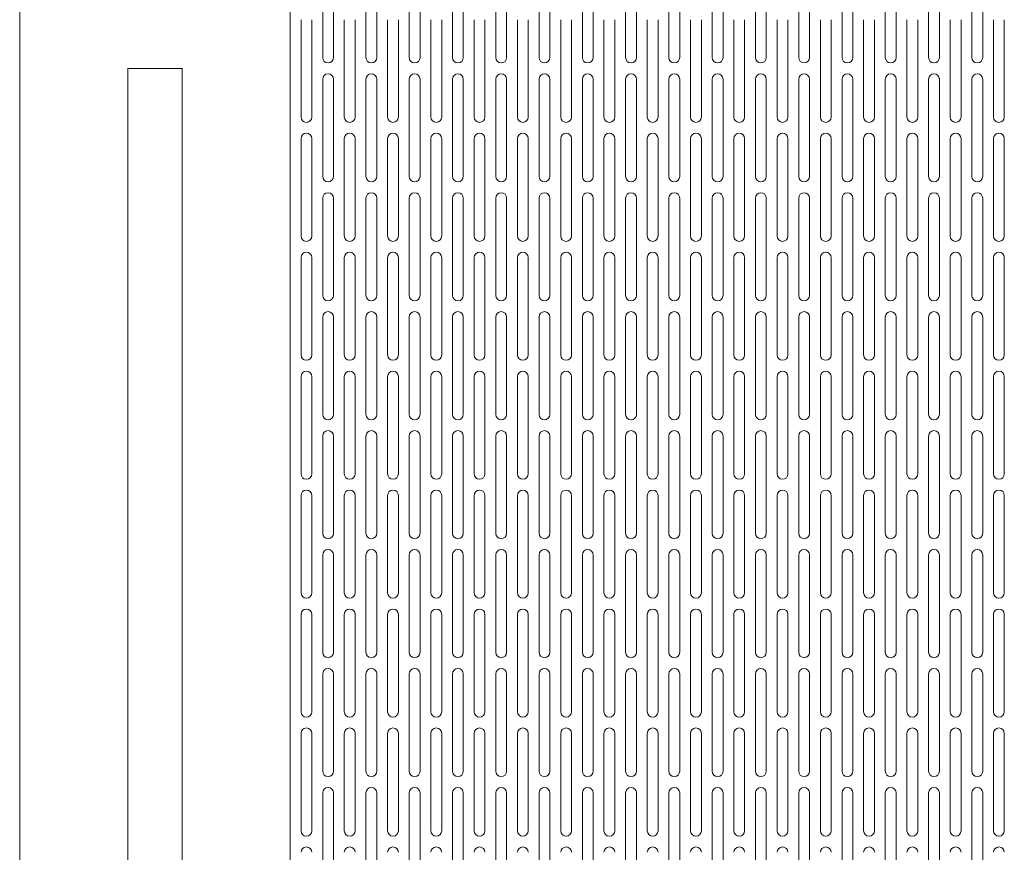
# Model space of a CAD drawing. Header units: millimetres. Extents: x 76.8 to 126.8, y 118.2 to 168.2.
# Tile 2 of 9: x 76.8 to 95, y 135.3 to 150.7. Entities that reach past the tile are written whole.
import ezdxf

# ---------------------------------------------------------------- set-up
doc = ezdxf.new("R2010")
doc.units = ezdxf.units.MM

msp = doc.modelspace()

# ---------------------------------------------------------------- linework, layer by layer
at = {"color": 7, "linetype": 'Continuous', "lineweight": 15}
for p, q in [((76.83, 168.216), (76.83, 118.216)), ((81.83, 166.216), (81.83, 120.216)), ((82.43, 151.816), (82.43, 150.016)), ((82.63, 150.016), (82.63, 151.816)), ((83.23, 151.816), (83.23, 150.016)), ((83.43, 150.016), (83.43, 151.816)), ((84.03, 151.816), (84.03, 150.016)), ((84.23, 150.016), (84.23, 151.816)), ((84.83, 151.816), (84.83, 150.016)), ((85.03, 150.016), (85.03, 151.816)), ((85.63, 151.816), (85.63, 150.016)), ((85.83, 150.016), (85.83, 151.816)), ((86.43, 151.816), (86.43, 150.016)), ((86.63, 150.016), (86.63, 151.816)), ((87.23, 151.816), (87.23, 150.016)), ((87.43, 150.016), (87.43, 151.816)), ((88.03, 151.816), (88.03, 150.016)), ((88.23, 150.016), (88.23, 151.816)), ((88.83, 151.816), (88.83, 150.016)), ((89.03, 150.016), (89.03, 151.816)), ((89.63, 151.816), (89.63, 150.016)), ((89.83, 150.016), (89.83, 151.816)), ((90.43, 151.816), (90.43, 150.016)), ((90.63, 150.016), (90.63, 151.816)), ((91.23, 151.816), (91.23, 150.016)), ((91.43, 150.016), (91.43, 151.816)), ((92.03, 151.816), (92.03, 150.016)), ((92.23, 150.016), (92.23, 151.816)), ((92.83, 151.816), (92.83, 150.016)), ((93.03, 150.016), (93.03, 151.816)), ((93.63, 151.816), (93.63, 150.016)), ((93.83, 150.016), (93.83, 151.816)), ((94.43, 151.816), (94.43, 150.016)), ((94.63, 150.016), (94.63, 151.816)), ((82.03, 150.716), (82.03, 148.916)), ((82.23, 148.916), (82.23, 150.716)), ((82.83, 150.716), (82.83, 148.916)), ((83.03, 148.916), (83.03, 150.716)), ((83.63, 150.716), (83.63, 148.916)), ((83.83, 148.916), (83.83, 150.716)), ((84.43, 150.716), (84.43, 148.916)), ((84.63, 148.916), (84.63, 150.716)), ((85.23, 150.716), (85.23, 148.916)), ((85.43, 148.916), (85.43, 150.716)), ((86.03, 150.716), (86.03, 148.916)), ((86.23, 148.916), (86.23, 150.716)), ((86.83, 150.716), (86.83, 148.916)), ((87.03, 148.916), (87.03, 150.716)), ((87.63, 150.716), (87.63, 148.916)), ((87.83, 148.916), (87.83, 150.716)), ((88.43, 150.716), (88.43, 148.916)), ((88.63, 148.916), (88.63, 150.716)), ((89.23, 150.716), (89.23, 148.916)), ((89.43, 148.916), (89.43, 150.716)), ((90.03, 150.716), (90.03, 148.916)), ((90.23, 148.916), (90.23, 150.716)), ((90.83, 150.716), (90.83, 148.916)), ((91.03, 148.916), (91.03, 150.716)), ((91.63, 150.716), (91.63, 148.916)), ((91.83, 148.916), (91.83, 150.716)), ((92.43, 150.716), (92.43, 148.916)), ((92.63, 148.916), (92.63, 150.716)), ((93.23, 150.716), (93.23, 148.916)), ((93.43, 148.916), (93.43, 150.716)), ((94.03, 150.716), (94.03, 148.916)), ((94.23, 148.916), (94.23, 150.716)), ((94.83, 150.716), (94.83, 148.916)), ((95.03, 148.916), (95.03, 150.716)), ((79.83, 149.816), (78.83, 149.816)), ((78.83, 149.816), (78.83, 123.216)), ((79.83, 123.216), (79.83, 149.816)), ((82.43, 149.616), (82.43, 147.816)), ((82.63, 147.816), (82.63, 149.616)), ((83.23, 149.616), (83.23, 147.816)), ((83.43, 147.816), (83.43, 149.616)), ((84.03, 149.616), (84.03, 147.816)), ((84.23, 147.816), (84.23, 149.616)), ((84.83, 149.616), (84.83, 147.816)), ((85.03, 147.816), (85.03, 149.616)), ((85.63, 149.616), (85.63, 147.816)), ((85.83, 147.816), (85.83, 149.616)), ((86.43, 149.616), (86.43, 147.816)), ((86.63, 147.816), (86.63, 149.616)), ((87.23, 149.616), (87.23, 147.816)), ((87.43, 147.816), (87.43, 149.616)), ((88.03, 149.616), (88.03, 147.816)), ((88.23, 147.816), (88.23, 149.616)), ((88.83, 149.616), (88.83, 147.816)), ((89.03, 147.816), (89.03, 149.616)), ((89.63, 149.616), (89.63, 147.816)), ((89.83, 147.816), (89.83, 149.616)), ((90.43, 149.616), (90.43, 147.816)), ((90.63, 147.816), (90.63, 149.616)), ((91.23, 149.616), (91.23, 147.816)), ((91.43, 147.816), (91.43, 149.616)), ((92.03, 149.616), (92.03, 147.816)), ((92.23, 147.816), (92.23, 149.616)), ((92.83, 149.616), (92.83, 147.816)), ((93.03, 147.816), (93.03, 149.616)), ((93.63, 149.616), (93.63, 147.816)), ((93.83, 147.816), (93.83, 149.616)), ((94.43, 149.616), (94.43, 147.816)), ((94.63, 147.816), (94.63, 149.616)), ((82.03, 148.516), (82.03, 146.716)), ((82.23, 146.716), (82.23, 148.516)), ((82.83, 148.516), (82.83, 146.716)), ((83.03, 146.716), (83.03, 148.516)), ((83.63, 148.516), (83.63, 146.716)), ((83.83, 146.716), (83.83, 148.516)), ((84.43, 148.516), (84.43, 146.716)), ((84.63, 146.716), (84.63, 148.516)), ((85.23, 148.516), (85.23, 146.716)), ((85.43, 146.716), (85.43, 148.516)), ((86.03, 148.516), (86.03, 146.716)), ((86.23, 146.716), (86.23, 148.516)), ((86.83, 148.516), (86.83, 146.716)), ((87.03, 146.716), (87.03, 148.516)), ((87.63, 148.516), (87.63, 146.716)), ((87.83, 146.716), (87.83, 148.516)), ((88.43, 148.516), (88.43, 146.716)), ((88.63, 146.716), (88.63, 148.516)), ((89.23, 148.516), (89.23, 146.716)), ((89.43, 146.716), (89.43, 148.516)), ((90.03, 148.516), (90.03, 146.716)), ((90.23, 146.716), (90.23, 148.516)), ((90.83, 148.516), (90.83, 146.716)), ((91.03, 146.716), (91.03, 148.516)), ((91.63, 148.516), (91.63, 146.716)), ((91.83, 146.716), (91.83, 148.516)), ((92.43, 148.516), (92.43, 146.716)), ((92.63, 146.716), (92.63, 148.516)), ((93.23, 148.516), (93.23, 146.716)), ((93.43, 146.716), (93.43, 148.516)), ((94.03, 148.516), (94.03, 146.716)), ((94.23, 146.716), (94.23, 148.516)), ((94.83, 148.516), (94.83, 146.716)), ((95.03, 146.716), (95.03, 148.516)), ((82.43, 147.416), (82.43, 145.616)), ((82.63, 145.616), (82.63, 147.416)), ((83.23, 147.416), (83.23, 145.616)), ((83.43, 145.616), (83.43, 147.416)), ((84.03, 147.416), (84.03, 145.616)), ((84.23, 145.616), (84.23, 147.416)), ((84.83, 147.416), (84.83, 145.616)), ((85.03, 145.616), (85.03, 147.416)), ((85.63, 147.416), (85.63, 145.616)), ((85.83, 145.616), (85.83, 147.416)), ((86.43, 147.416), (86.43, 145.616)), ((86.63, 145.616), (86.63, 147.416)), ((87.23, 147.416), (87.23, 145.616)), ((87.43, 145.616), (87.43, 147.416)), ((88.03, 147.416), (88.03, 145.616)), ((88.23, 145.616), (88.23, 147.416)), ((88.83, 147.416), (88.83, 145.616)), ((89.03, 145.616), (89.03, 147.416)), ((89.63, 147.416), (89.63, 145.616)), ((89.83, 145.616), (89.83, 147.416)), ((90.43, 147.416), (90.43, 145.616)), ((90.63, 145.616), (90.63, 147.416)), ((91.23, 147.416), (91.23, 145.616)), ((91.43, 145.616), (91.43, 147.416)), ((92.03, 147.416), (92.03, 145.616)), ((92.23, 145.616), (92.23, 147.416)), ((92.83, 147.416), (92.83, 145.616)), ((93.03, 145.616), (93.03, 147.416)), ((93.63, 147.416), (93.63, 145.616)), ((93.83, 145.616), (93.83, 147.416)), ((94.43, 147.416), (94.43, 145.616)), ((94.63, 145.616), (94.63, 147.416)), ((82.03, 146.316), (82.03, 144.516)), ((82.23, 144.516), (82.23, 146.316)), ((82.83, 146.316), (82.83, 144.516)), ((83.03, 144.516), (83.03, 146.316)), ((83.63, 146.316), (83.63, 144.516)), ((83.83, 144.516), (83.83, 146.316)), ((84.43, 146.316), (84.43, 144.516)), ((84.63, 144.516), (84.63, 146.316)), ((85.23, 146.316), (85.23, 144.516)), ((85.43, 144.516), (85.43, 146.316)), ((86.03, 146.316), (86.03, 144.516)), ((86.23, 144.516), (86.23, 146.316)), ((86.83, 146.316), (86.83, 144.516)), ((87.03, 144.516), (87.03, 146.316)), ((87.63, 146.316), (87.63, 144.516)), ((87.83, 144.516), (87.83, 146.316)), ((88.43, 146.316), (88.43, 144.516)), ((88.63, 144.516), (88.63, 146.316)), ((89.23, 146.316), (89.23, 144.516)), ((89.43, 144.516), (89.43, 146.316)), ((90.03, 146.316), (90.03, 144.516)), ((90.23, 144.516), (90.23, 146.316)), ((90.83, 146.316), (90.83, 144.516)), ((91.03, 144.516), (91.03, 146.316)), ((91.63, 146.316), (91.63, 144.516)), ((91.83, 144.516), (91.83, 146.316)), ((92.43, 146.316), (92.43, 144.516)), ((92.63, 144.516), (92.63, 146.316)), ((93.23, 146.316), (93.23, 144.516)), ((93.43, 144.516), (93.43, 146.316)), ((94.03, 146.316), (94.03, 144.516)), ((94.23, 144.516), (94.23, 146.316)), ((94.83, 146.316), (94.83, 144.516)), ((95.03, 144.516), (95.03, 146.316)), ((82.43, 145.216), (82.43, 143.416)), ((82.63, 143.416), (82.63, 145.216)), ((83.23, 145.216), (83.23, 143.416)), ((83.43, 143.416), (83.43, 145.216)), ((84.03, 145.216), (84.03, 143.416)), ((84.23, 143.416), (84.23, 145.216)), ((84.83, 145.216), (84.83, 143.416)), ((85.03, 143.416), (85.03, 145.216)), ((85.63, 145.216), (85.63, 143.416)), ((85.83, 143.416), (85.83, 145.216)), ((86.43, 145.216), (86.43, 143.416)), ((86.63, 143.416), (86.63, 145.216)), ((87.23, 145.216), (87.23, 143.416)), ((87.43, 143.416), (87.43, 145.216)), ((88.03, 145.216), (88.03, 143.416)), ((88.23, 143.416), (88.23, 145.216)), ((88.83, 145.216), (88.83, 143.416)), ((89.03, 143.416), (89.03, 145.216)), ((89.63, 145.216), (89.63, 143.416)), ((89.83, 143.416), (89.83, 145.216)), ((90.43, 145.216), (90.43, 143.416)), ((90.63, 143.416), (90.63, 145.216)), ((91.23, 145.216), (91.23, 143.416)), ((91.43, 143.416), (91.43, 145.216)), ((92.03, 145.216), (92.03, 143.416)), ((92.23, 143.416), (92.23, 145.216)), ((92.83, 145.216), (92.83, 143.416)), ((93.03, 143.416), (93.03, 145.216)), ((93.63, 145.216), (93.63, 143.416)), ((93.83, 143.416), (93.83, 145.216)), ((94.43, 145.216), (94.43, 143.416)), ((94.63, 143.416), (94.63, 145.216)), ((82.03, 144.116), (82.03, 142.316)), ((82.23, 142.316), (82.23, 144.116)), ((82.83, 144.116), (82.83, 142.316)), ((83.03, 142.316), (83.03, 144.116)), ((83.63, 144.116), (83.63, 142.316)), ((83.83, 142.316), (83.83, 144.116)), ((84.43, 144.116), (84.43, 142.316)), ((84.63, 142.316), (84.63, 144.116)), ((85.23, 144.116), (85.23, 142.316)), ((85.43, 142.316), (85.43, 144.116)), ((86.03, 144.116), (86.03, 142.316)), ((86.23, 142.316), (86.23, 144.116)), ((86.83, 144.116), (86.83, 142.316)), ((87.03, 142.316), (87.03, 144.116)), ((87.63, 144.116), (87.63, 142.316)), ((87.83, 142.316), (87.83, 144.116)), ((88.43, 144.116), (88.43, 142.316)), ((88.63, 142.316), (88.63, 144.116)), ((89.23, 144.116), (89.23, 142.316)), ((89.43, 142.316), (89.43, 144.116)), ((90.03, 144.116), (90.03, 142.316)), ((90.23, 142.316), (90.23, 144.116)), ((90.83, 144.116), (90.83, 142.316)), ((91.03, 142.316), (91.03, 144.116)), ((91.63, 144.116), (91.63, 142.316)), ((91.83, 142.316), (91.83, 144.116)), ((92.43, 144.116), (92.43, 142.316)), ((92.63, 142.316), (92.63, 144.116)), ((93.23, 144.116), (93.23, 142.316)), ((93.43, 142.316), (93.43, 144.116)), ((94.03, 144.116), (94.03, 142.316)), ((94.23, 142.316), (94.23, 144.116)), ((94.83, 144.116), (94.83, 142.316)), ((95.03, 142.316), (95.03, 144.116)), ((82.43, 143.016), (82.43, 141.216)), ((82.63, 141.216), (82.63, 143.016)), ((83.23, 143.016), (83.23, 141.216)), ((83.43, 141.216), (83.43, 143.016)), ((84.03, 143.016), (84.03, 141.216)), ((84.23, 141.216), (84.23, 143.016)), ((84.83, 143.016), (84.83, 141.216)), ((85.03, 141.216), (85.03, 143.016)), ((85.63, 143.016), (85.63, 141.216)), ((85.83, 141.216), (85.83, 143.016)), ((86.43, 143.016), (86.43, 141.216)), ((86.63, 141.216), (86.63, 143.016)), ((87.23, 143.016), (87.23, 141.216)), ((87.43, 141.216), (87.43, 143.016)), ((88.03, 143.016), (88.03, 141.216)), ((88.23, 141.216), (88.23, 143.016)), ((88.83, 143.016), (88.83, 141.216)), ((89.03, 141.216), (89.03, 143.016)), ((89.63, 143.016), (89.63, 141.216)), ((89.83, 141.216), (89.83, 143.016)), ((90.43, 143.016), (90.43, 141.216)), ((90.63, 141.216), (90.63, 143.016)), ((91.23, 143.016), (91.23, 141.216)), ((91.43, 141.216), (91.43, 143.016)), ((92.03, 143.016), (92.03, 141.216)), ((92.23, 141.216), (92.23, 143.016)), ((92.83, 143.016), (92.83, 141.216)), ((93.03, 141.216), (93.03, 143.016)), ((93.63, 143.016), (93.63, 141.216)), ((93.83, 141.216), (93.83, 143.016)), ((94.43, 143.016), (94.43, 141.216)), ((94.63, 141.216), (94.63, 143.016)), ((82.03, 141.916), (82.03, 140.116)), ((82.23, 140.116), (82.23, 141.916)), ((82.83, 141.916), (82.83, 140.116)), ((83.03, 140.116), (83.03, 141.916)), ((83.63, 141.916), (83.63, 140.116)), ((83.83, 140.116), (83.83, 141.916)), ((84.43, 141.916), (84.43, 140.116)), ((84.63, 140.116), (84.63, 141.916)), ((85.23, 141.916), (85.23, 140.116)), ((85.43, 140.116), (85.43, 141.916)), ((86.03, 141.916), (86.03, 140.116)), ((86.23, 140.116), (86.23, 141.916)), ((86.83, 141.916), (86.83, 140.116)), ((87.03, 140.116), (87.03, 141.916)), ((87.63, 141.916), (87.63, 140.116)), ((87.83, 140.116), (87.83, 141.916)), ((88.43, 141.916), (88.43, 140.116)), ((88.63, 140.116), (88.63, 141.916)), ((89.23, 141.916), (89.23, 140.116)), ((89.43, 140.116), (89.43, 141.916)), ((90.03, 141.916), (90.03, 140.116)), ((90.23, 140.116), (90.23, 141.916)), ((90.83, 141.916), (90.83, 140.116)), ((91.03, 140.116), (91.03, 141.916)), ((91.63, 141.916), (91.63, 140.116)), ((91.83, 140.116), (91.83, 141.916)), ((92.43, 141.916), (92.43, 140.116)), ((92.63, 140.116), (92.63, 141.916)), ((93.23, 141.916), (93.23, 140.116)), ((93.43, 140.116), (93.43, 141.916)), ((94.03, 141.916), (94.03, 140.116)), ((94.23, 140.116), (94.23, 141.916)), ((94.83, 141.916), (94.83, 140.116)), ((95.03, 140.116), (95.03, 141.916)), ((82.43, 140.816), (82.43, 139.016)), ((82.63, 139.016), (82.63, 140.816)), ((83.23, 140.816), (83.23, 139.016)), ((83.43, 139.016), (83.43, 140.816)), ((84.03, 140.816), (84.03, 139.016)), ((84.23, 139.016), (84.23, 140.816)), ((84.83, 140.816), (84.83, 139.016)), ((85.03, 139.016), (85.03, 140.816)), ((85.63, 140.816), (85.63, 139.016)), ((85.83, 139.016), (85.83, 140.816)), ((86.43, 140.816), (86.43, 139.016)), ((86.63, 139.016), (86.63, 140.816)), ((87.23, 140.816), (87.23, 139.016)), ((87.43, 139.016), (87.43, 140.816)), ((88.03, 140.816), (88.03, 139.016)), ((88.23, 139.016), (88.23, 140.816)), ((88.83, 140.816), (88.83, 139.016)), ((89.03, 139.016), (89.03, 140.816)), ((89.63, 140.816), (89.63, 139.016)), ((89.83, 139.016), (89.83, 140.816)), ((90.43, 140.816), (90.43, 139.016)), ((90.63, 139.016), (90.63, 140.816)), ((91.23, 140.816), (91.23, 139.016)), ((91.43, 139.016), (91.43, 140.816)), ((92.03, 140.816), (92.03, 139.016)), ((92.23, 139.016), (92.23, 140.816)), ((92.83, 140.816), (92.83, 139.016)), ((93.03, 139.016), (93.03, 140.816)), ((93.63, 140.816), (93.63, 139.016)), ((93.83, 139.016), (93.83, 140.816)), ((94.43, 140.816), (94.43, 139.016)), ((94.63, 139.016), (94.63, 140.816)), ((82.03, 139.716), (82.03, 137.916)), ((82.23, 137.916), (82.23, 139.716)), ((82.83, 139.716), (82.83, 137.916)), ((83.03, 137.916), (83.03, 139.716)), ((83.63, 139.716), (83.63, 137.916)), ((83.83, 137.916), (83.83, 139.716)), ((84.43, 139.716), (84.43, 137.916)), ((84.63, 137.916), (84.63, 139.716)), ((85.23, 139.716), (85.23, 137.916)), ((85.43, 137.916), (85.43, 139.716)), ((86.03, 139.716), (86.03, 137.916)), ((86.23, 137.916), (86.23, 139.716)), ((86.83, 139.716), (86.83, 137.916)), ((87.03, 137.916), (87.03, 139.716)), ((87.63, 139.716), (87.63, 137.916)), ((87.83, 137.916), (87.83, 139.716)), ((88.43, 139.716), (88.43, 137.916)), ((88.63, 137.916), (88.63, 139.716)), ((89.23, 139.716), (89.23, 137.916)), ((89.43, 137.916), (89.43, 139.716)), ((90.03, 139.716), (90.03, 137.916)), ((90.23, 137.916), (90.23, 139.716)), ((90.83, 139.716), (90.83, 137.916)), ((91.03, 137.916), (91.03, 139.716)), ((91.63, 139.716), (91.63, 137.916)), ((91.83, 137.916), (91.83, 139.716)), ((92.43, 139.716), (92.43, 137.916)), ((92.63, 137.916), (92.63, 139.716)), ((93.23, 139.716), (93.23, 137.916)), ((93.43, 137.916), (93.43, 139.716)), ((94.03, 139.716), (94.03, 137.916)), ((94.23, 137.916), (94.23, 139.716)), ((94.83, 139.716), (94.83, 137.916)), ((95.03, 137.916), (95.03, 139.716)), ((82.43, 138.616), (82.43, 136.816)), ((82.63, 136.816), (82.63, 138.616)), ((83.23, 138.616), (83.23, 136.816)), ((83.43, 136.816), (83.43, 138.616)), ((84.03, 138.616), (84.03, 136.816)), ((84.23, 136.816), (84.23, 138.616)), ((84.83, 138.616), (84.83, 136.816)), ((85.03, 136.816), (85.03, 138.616)), ((85.63, 138.616), (85.63, 136.816)), ((85.83, 136.816), (85.83, 138.616)), ((86.43, 138.616), (86.43, 136.816)), ((86.63, 136.816), (86.63, 138.616)), ((87.23, 138.616), (87.23, 136.816)), ((87.43, 136.816), (87.43, 138.616)), ((88.03, 138.616), (88.03, 136.816)), ((88.23, 136.816), (88.23, 138.616)), ((88.83, 138.616), (88.83, 136.816)), ((89.03, 136.816), (89.03, 138.616)), ((89.63, 138.616), (89.63, 136.816)), ((89.83, 136.816), (89.83, 138.616)), ((90.43, 138.616), (90.43, 136.816)), ((90.63, 136.816), (90.63, 138.616)), ((91.23, 138.616), (91.23, 136.816)), ((91.43, 136.816), (91.43, 138.616)), ((92.03, 138.616), (92.03, 136.816)), ((92.23, 136.816), (92.23, 138.616)), ((92.83, 138.616), (92.83, 136.816)), ((93.03, 136.816), (93.03, 138.616)), ((93.63, 138.616), (93.63, 136.816)), ((93.83, 136.816), (93.83, 138.616)), ((94.43, 138.616), (94.43, 136.816)), ((94.63, 136.816), (94.63, 138.616)), ((82.03, 137.516), (82.03, 135.716)), ((82.23, 135.716), (82.23, 137.516)), ((82.83, 137.516), (82.83, 135.716)), ((83.03, 135.716), (83.03, 137.516)), ((83.63, 137.516), (83.63, 135.716)), ((83.83, 135.716), (83.83, 137.516)), ((84.43, 137.516), (84.43, 135.716)), ((84.63, 135.716), (84.63, 137.516)), ((85.23, 137.516), (85.23, 135.716)), ((85.43, 135.716), (85.43, 137.516)), ((86.03, 137.516), (86.03, 135.716)), ((86.23, 135.716), (86.23, 137.516)), ((86.83, 137.516), (86.83, 135.716)), ((87.03, 135.716), (87.03, 137.516)), ((87.63, 137.516), (87.63, 135.716)), ((87.83, 135.716), (87.83, 137.516)), ((88.43, 137.516), (88.43, 135.716)), ((88.63, 135.716), (88.63, 137.516)), ((89.23, 137.516), (89.23, 135.716)), ((89.43, 135.716), (89.43, 137.516)), ((90.03, 137.516), (90.03, 135.716)), ((90.23, 135.716), (90.23, 137.516)), ((90.83, 137.516), (90.83, 135.716)), ((91.03, 135.716), (91.03, 137.516)), ((91.63, 137.516), (91.63, 135.716)), ((91.83, 135.716), (91.83, 137.516)), ((92.43, 137.516), (92.43, 135.716)), ((92.63, 135.716), (92.63, 137.516)), ((93.23, 137.516), (93.23, 135.716)), ((93.43, 135.716), (93.43, 137.516)), ((94.03, 137.516), (94.03, 135.716)), ((94.23, 135.716), (94.23, 137.516)), ((94.83, 137.516), (94.83, 135.716)), ((95.03, 135.716), (95.03, 137.516)), ((82.43, 136.416), (82.43, 134.616)), ((82.63, 134.616), (82.63, 136.416)), ((83.23, 136.416), (83.23, 134.616)), ((83.43, 134.616), (83.43, 136.416)), ((84.03, 136.416), (84.03, 134.616)), ((84.23, 134.616), (84.23, 136.416)), ((84.83, 136.416), (84.83, 134.616)), ((85.03, 134.616), (85.03, 136.416)), ((85.63, 136.416), (85.63, 134.616)), ((85.83, 134.616), (85.83, 136.416)), ((86.43, 136.416), (86.43, 134.616)), ((86.63, 134.616), (86.63, 136.416)), ((87.23, 136.416), (87.23, 134.616)), ((87.43, 134.616), (87.43, 136.416)), ((88.03, 136.416), (88.03, 134.616)), ((88.23, 134.616), (88.23, 136.416)), ((88.83, 136.416), (88.83, 134.616)), ((89.03, 134.616), (89.03, 136.416)), ((89.63, 136.416), (89.63, 134.616)), ((89.83, 134.616), (89.83, 136.416)), ((90.43, 136.416), (90.43, 134.616)), ((90.63, 134.616), (90.63, 136.416)), ((91.23, 136.416), (91.23, 134.616)), ((91.43, 134.616), (91.43, 136.416)), ((92.03, 136.416), (92.03, 134.616)), ((92.23, 134.616), (92.23, 136.416)), ((92.83, 136.416), (92.83, 134.616)), ((93.03, 134.616), (93.03, 136.416)), ((93.63, 136.416), (93.63, 134.616)), ((93.83, 134.616), (93.83, 136.416)), ((94.43, 136.416), (94.43, 134.616)), ((94.63, 134.616), (94.63, 136.416))]:
    msp.add_line(p, q, dxfattribs=at)
for centre, start, end in [((82.53, 150.016), 180, 0), ((83.33, 150.016), 180, 0), ((84.13, 150.016), 180, 0), ((84.93, 150.016), 180, 0), ((85.73, 150.016), 180, 0), ((86.53, 150.016), 180, 0), ((87.33, 150.016), 180, 0), ((88.13, 150.016), 180, 0), ((88.93, 150.016), 180, 0), ((89.73, 150.016), 180, 0), ((90.53, 150.016), 180, 0), ((91.33, 150.016), 180, 0), ((92.13, 150.016), 180, 0), ((92.93, 150.016), 180, 0), ((93.73, 150.016), 180, 0), ((94.53, 150.016), 180, 0), ((82.53, 149.616), 0, 180), ((83.33, 149.616), 0, 180), ((84.13, 149.616), 0, 180), ((84.93, 149.616), 0, 180), ((85.73, 149.616), 0, 180), ((86.53, 149.616), 0, 180), ((87.33, 149.616), 0, 180), ((88.13, 149.616), 0, 180), ((88.93, 149.616), 0, 180), ((89.73, 149.616), 0, 180), ((90.53, 149.616), 0, 180), ((91.33, 149.616), 0, 180), ((92.13, 149.616), 0, 180), ((92.93, 149.616), 0, 180), ((93.73, 149.616), 0, 180), ((94.53, 149.616), 0, 180), ((82.13, 148.916), 180, 0), ((82.93, 148.916), 180, 0), ((83.73, 148.916), 180, 0), ((84.53, 148.916), 180, 0), ((85.33, 148.916), 180, 0), ((86.13, 148.916), 180, 0), ((86.93, 148.916), 180, 0), ((87.73, 148.916), 180, 0), ((88.53, 148.916), 180, 0), ((89.33, 148.916), 180, 0), ((90.13, 148.916), 180, 0), ((90.93, 148.916), 180, 0), ((91.73, 148.916), 180, 0), ((92.53, 148.916), 180, 0), ((93.33, 148.916), 180, 0), ((94.13, 148.916), 180, 0), ((94.93, 148.916), 180, 0), ((82.13, 148.516), 0, 180), ((82.93, 148.516), 0, 180), ((83.73, 148.516), 0, 180), ((84.53, 148.516), 0, 180), ((85.33, 148.516), 0, 180), ((86.13, 148.516), 0, 180), ((86.93, 148.516), 0, 180), ((87.73, 148.516), 0, 180), ((88.53, 148.516), 0, 180), ((89.33, 148.516), 0, 180), ((90.13, 148.516), 0, 180), ((90.93, 148.516), 0, 180), ((91.73, 148.516), 0, 180), ((92.53, 148.516), 0, 180), ((93.33, 148.516), 0, 180), ((94.13, 148.516), 0, 180), ((94.93, 148.516), 0, 180), ((82.53, 147.816), 180, 0), ((83.33, 147.816), 180, 0), ((84.13, 147.816), 180, 0), ((84.93, 147.816), 180, 0), ((85.73, 147.816), 180, 0), ((86.53, 147.816), 180, 0), ((87.33, 147.816), 180, 0), ((88.13, 147.816), 180, 0), ((88.93, 147.816), 180, 0), ((89.73, 147.816), 180, 0), ((90.53, 147.816), 180, 0), ((91.33, 147.816), 180, 0), ((92.13, 147.816), 180, 0), ((92.93, 147.816), 180, 0), ((93.73, 147.816), 180, 0), ((94.53, 147.816), 180, 0), ((82.53, 147.416), 0, 180), ((83.33, 147.416), 0, 180), ((84.13, 147.416), 0, 180), ((84.93, 147.416), 0, 180), ((85.73, 147.416), 0, 180), ((86.53, 147.416), 0, 180), ((87.33, 147.416), 0, 180), ((88.13, 147.416), 0, 180), ((88.93, 147.416), 0, 180), ((89.73, 147.416), 0, 180), ((90.53, 147.416), 0, 180), ((91.33, 147.416), 0, 180), ((92.13, 147.416), 0, 180), ((92.93, 147.416), 0, 180), ((93.73, 147.416), 0, 180), ((94.53, 147.416), 0, 180), ((82.13, 146.716), 180, 0), ((82.93, 146.716), 180, 0), ((83.73, 146.716), 180, 0), ((84.53, 146.716), 180, 0), ((85.33, 146.716), 180, 0), ((86.13, 146.716), 180, 0), ((86.93, 146.716), 180, 0), ((87.73, 146.716), 180, 0), ((88.53, 146.716), 180, 0), ((89.33, 146.716), 180, 0), ((90.13, 146.716), 180, 0), ((90.93, 146.716), 180, 0), ((91.73, 146.716), 180, 0), ((92.53, 146.716), 180, 0), ((93.33, 146.716), 180, 0), ((94.13, 146.716), 180, 0), ((94.93, 146.716), 180, 0), ((82.13, 146.316), 0, 180), ((82.93, 146.316), 0, 180), ((83.73, 146.316), 0, 180), ((84.53, 146.316), 0, 180), ((85.33, 146.316), 0, 180), ((86.13, 146.316), 0, 180), ((86.93, 146.316), 0, 180), ((87.73, 146.316), 0, 180), ((88.53, 146.316), 0, 180), ((89.33, 146.316), 0, 180), ((90.13, 146.316), 0, 180), ((90.93, 146.316), 0, 180), ((91.73, 146.316), 0, 180), ((92.53, 146.316), 0, 180), ((93.33, 146.316), 0, 180), ((94.13, 146.316), 0, 180), ((94.93, 146.316), 0, 180), ((82.53, 145.616), 180, 0), ((83.33, 145.616), 180, 0), ((84.13, 145.616), 180, 0), ((84.93, 145.616), 180, 0), ((85.73, 145.616), 180, 0), ((86.53, 145.616), 180, 0), ((87.33, 145.616), 180, 0), ((88.13, 145.616), 180, 0), ((88.93, 145.616), 180, 0), ((89.73, 145.616), 180, 0), ((90.53, 145.616), 180, 0), ((91.33, 145.616), 180, 0), ((92.13, 145.616), 180, 0), ((92.93, 145.616), 180, 0), ((93.73, 145.616), 180, 0), ((94.53, 145.616), 180, 0), ((82.53, 145.216), 0, 180), ((83.33, 145.216), 0, 180), ((84.13, 145.216), 0, 180), ((84.93, 145.216), 0, 180), ((85.73, 145.216), 0, 180), ((86.53, 145.216), 0, 180), ((87.33, 145.216), 0, 180), ((88.13, 145.216), 0, 180), ((88.93, 145.216), 0, 180), ((89.73, 145.216), 0, 180), ((90.53, 145.216), 0, 180), ((91.33, 145.216), 0, 180), ((92.13, 145.216), 0, 180), ((92.93, 145.216), 0, 180), ((93.73, 145.216), 0, 180), ((94.53, 145.216), 0, 180), ((82.13, 144.516), 180, 0), ((82.93, 144.516), 180, 0), ((83.73, 144.516), 180, 0), ((84.53, 144.516), 180, 0), ((85.33, 144.516), 180, 0), ((86.13, 144.516), 180, 0), ((86.93, 144.516), 180, 0), ((87.73, 144.516), 180, 0), ((88.53, 144.516), 180, 0), ((89.33, 144.516), 180, 0), ((90.13, 144.516), 180, 0), ((90.93, 144.516), 180, 0), ((91.73, 144.516), 180, 0), ((92.53, 144.516), 180, 0), ((93.33, 144.516), 180, 0), ((94.13, 144.516), 180, 0), ((94.93, 144.516), 180, 0), ((82.13, 144.116), 0, 180), ((82.93, 144.116), 0, 180), ((83.73, 144.116), 0, 180), ((84.53, 144.116), 0, 180), ((85.33, 144.116), 0, 180), ((86.13, 144.116), 0, 180), ((86.93, 144.116), 0, 180), ((87.73, 144.116), 0, 180), ((88.53, 144.116), 0, 180), ((89.33, 144.116), 0, 180), ((90.13, 144.116), 0, 180), ((90.93, 144.116), 0, 180), ((91.73, 144.116), 0, 180), ((92.53, 144.116), 0, 180), ((93.33, 144.116), 0, 180), ((94.13, 144.116), 0, 180), ((94.93, 144.116), 0, 180), ((82.53, 143.416), 180, 0), ((83.33, 143.416), 180, 0), ((84.13, 143.416), 180, 0), ((84.93, 143.416), 180, 0), ((85.73, 143.416), 180, 0), ((86.53, 143.416), 180, 0), ((87.33, 143.416), 180, 0), ((88.13, 143.416), 180, 0), ((88.93, 143.416), 180, 0), ((89.73, 143.416), 180, 0), ((90.53, 143.416), 180, 0), ((91.33, 143.416), 180, 0), ((92.13, 143.416), 180, 0), ((92.93, 143.416), 180, 0), ((93.73, 143.416), 180, 0), ((94.53, 143.416), 180, 0), ((82.53, 143.016), 0, 180), ((83.33, 143.016), 0, 180), ((84.13, 143.016), 0, 180), ((84.93, 143.016), 0, 180), ((85.73, 143.016), 0, 180), ((86.53, 143.016), 0, 180), ((87.33, 143.016), 0, 180), ((88.13, 143.016), 0, 180), ((88.93, 143.016), 0, 180), ((89.73, 143.016), 0, 180), ((90.53, 143.016), 0, 180), ((91.33, 143.016), 0, 180), ((92.13, 143.016), 0, 180), ((92.93, 143.016), 0, 180), ((93.73, 143.016), 0, 180), ((94.53, 143.016), 0, 180), ((82.13, 142.316), 180, 0), ((82.93, 142.316), 180, 0), ((83.73, 142.316), 180, 0), ((84.53, 142.316), 180, 0), ((85.33, 142.316), 180, 0), ((86.13, 142.316), 180, 0), ((86.93, 142.316), 180, 0), ((87.73, 142.316), 180, 0), ((88.53, 142.316), 180, 0), ((89.33, 142.316), 180, 0), ((90.13, 142.316), 180, 0), ((90.93, 142.316), 180, 0), ((91.73, 142.316), 180, 0), ((92.53, 142.316), 180, 0), ((93.33, 142.316), 180, 0), ((94.13, 142.316), 180, 0), ((94.93, 142.316), 180, 0), ((82.13, 141.916), 0, 180), ((82.93, 141.916), 0, 180), ((83.73, 141.916), 0, 180), ((84.53, 141.916), 0, 180), ((85.33, 141.916), 0, 180), ((86.13, 141.916), 0, 180), ((86.93, 141.916), 0, 180), ((87.73, 141.916), 0, 180), ((88.53, 141.916), 0, 180), ((89.33, 141.916), 0, 180), ((90.13, 141.916), 0, 180), ((90.93, 141.916), 0, 180), ((91.73, 141.916), 0, 180), ((92.53, 141.916), 0, 180), ((93.33, 141.916), 0, 180), ((94.13, 141.916), 0, 180), ((94.93, 141.916), 0, 180), ((82.53, 141.216), 180, 0), ((83.33, 141.216), 180, 0), ((84.13, 141.216), 180, 0), ((84.93, 141.216), 180, 0), ((85.73, 141.216), 180, 0), ((86.53, 141.216), 180, 0), ((87.33, 141.216), 180, 0), ((88.13, 141.216), 180, 0), ((88.93, 141.216), 180, 0), ((89.73, 141.216), 180, 0), ((90.53, 141.216), 180, 0), ((91.33, 141.216), 180, 0), ((92.13, 141.216), 180, 0), ((92.93, 141.216), 180, 0), ((93.73, 141.216), 180, 0), ((94.53, 141.216), 180, 0), ((82.53, 140.816), 0, 180), ((83.33, 140.816), 0, 180), ((84.13, 140.816), 0, 180), ((84.93, 140.816), 0, 180), ((85.73, 140.816), 0, 180), ((86.53, 140.816), 0, 180), ((87.33, 140.816), 0, 180), ((88.13, 140.816), 0, 180), ((88.93, 140.816), 0, 180), ((89.73, 140.816), 0, 180), ((90.53, 140.816), 0, 180), ((91.33, 140.816), 0, 180), ((92.13, 140.816), 0, 180), ((92.93, 140.816), 0, 180), ((93.73, 140.816), 0, 180), ((94.53, 140.816), 0, 180), ((82.13, 140.116), 180, 0), ((82.93, 140.116), 180, 0), ((83.73, 140.116), 180, 0), ((84.53, 140.116), 180, 0), ((85.33, 140.116), 180, 0), ((86.13, 140.116), 180, 0), ((86.93, 140.116), 180, 0), ((87.73, 140.116), 180, 0), ((88.53, 140.116), 180, 0), ((89.33, 140.116), 180, 0), ((90.13, 140.116), 180, 0), ((90.93, 140.116), 180, 0), ((91.73, 140.116), 180, 0), ((92.53, 140.116), 180, 0), ((93.33, 140.116), 180, 0), ((94.13, 140.116), 180, 0), ((94.93, 140.116), 180, 0), ((82.13, 139.716), 0, 180), ((82.93, 139.716), 0, 180), ((83.73, 139.716), 0, 180), ((84.53, 139.716), 0, 180), ((85.33, 139.716), 0, 180), ((86.13, 139.716), 0, 180), ((86.93, 139.716), 0, 180), ((87.73, 139.716), 0, 180), ((88.53, 139.716), 0, 180), ((89.33, 139.716), 0, 180), ((90.13, 139.716), 0, 180), ((90.93, 139.716), 0, 180), ((91.73, 139.716), 0, 180), ((92.53, 139.716), 0, 180), ((93.33, 139.716), 0, 180), ((94.13, 139.716), 0, 180), ((94.93, 139.716), 0, 180), ((82.53, 139.016), 180, 0), ((83.33, 139.016), 180, 0), ((84.13, 139.016), 180, 0), ((84.93, 139.016), 180, 0), ((85.73, 139.016), 180, 0), ((86.53, 139.016), 180, 0), ((87.33, 139.016), 180, 0), ((88.13, 139.016), 180, 0), ((88.93, 139.016), 180, 0), ((89.73, 139.016), 180, 0), ((90.53, 139.016), 180, 0), ((91.33, 139.016), 180, 0), ((92.13, 139.016), 180, 0), ((92.93, 139.016), 180, 0), ((93.73, 139.016), 180, 0), ((94.53, 139.016), 180, 0), ((82.53, 138.616), 0, 180), ((83.33, 138.616), 0, 180), ((84.13, 138.616), 0, 180), ((84.93, 138.616), 0, 180), ((85.73, 138.616), 0, 180), ((86.53, 138.616), 0, 180), ((87.33, 138.616), 0, 180), ((88.13, 138.616), 0, 180), ((88.93, 138.616), 0, 180), ((89.73, 138.616), 0, 180), ((90.53, 138.616), 0, 180), ((91.33, 138.616), 0, 180), ((92.13, 138.616), 0, 180), ((92.93, 138.616), 0, 180), ((93.73, 138.616), 0, 180), ((94.53, 138.616), 0, 180), ((82.13, 137.916), 180, 0), ((82.93, 137.916), 180, 0), ((83.73, 137.916), 180, 0), ((84.53, 137.916), 180, 0), ((85.33, 137.916), 180, 0), ((86.13, 137.916), 180, 0), ((86.93, 137.916), 180, 0), ((87.73, 137.916), 180, 0), ((88.53, 137.916), 180, 0), ((89.33, 137.916), 180, 0), ((90.13, 137.916), 180, 0), ((90.93, 137.916), 180, 0), ((91.73, 137.916), 180, 0), ((92.53, 137.916), 180, 0), ((93.33, 137.916), 180, 0), ((94.13, 137.916), 180, 0), ((94.93, 137.916), 180, 0), ((82.13, 137.516), 0, 180), ((82.93, 137.516), 0, 180), ((83.73, 137.516), 0, 180), ((84.53, 137.516), 0, 180), ((85.33, 137.516), 0, 180), ((86.13, 137.516), 0, 180), ((86.93, 137.516), 0, 180), ((87.73, 137.516), 0, 180), ((88.53, 137.516), 0, 180), ((89.33, 137.516), 0, 180), ((90.13, 137.516), 0, 180), ((90.93, 137.516), 0, 180), ((91.73, 137.516), 0, 180), ((92.53, 137.516), 0, 180), ((93.33, 137.516), 0, 180), ((94.13, 137.516), 0, 180), ((94.93, 137.516), 0, 180), ((82.53, 136.816), 180, 0), ((83.33, 136.816), 180, 0), ((84.13, 136.816), 180, 0), ((84.93, 136.816), 180, 0), ((85.73, 136.816), 180, 0), ((86.53, 136.816), 180, 0), ((87.33, 136.816), 180, 0), ((88.13, 136.816), 180, 0), ((88.93, 136.816), 180, 0), ((89.73, 136.816), 180, 0), ((90.53, 136.816), 180, 0), ((91.33, 136.816), 180, 0), ((92.13, 136.816), 180, 0), ((92.93, 136.816), 180, 0), ((93.73, 136.816), 180, 0), ((94.53, 136.816), 180, 0), ((82.53, 136.416), 0, 180), ((83.33, 136.416), 0, 180), ((84.13, 136.416), 0, 180), ((84.93, 136.416), 0, 180), ((85.73, 136.416), 0, 180), ((86.53, 136.416), 0, 180), ((87.33, 136.416), 0, 180), ((88.13, 136.416), 0, 180), ((88.93, 136.416), 0, 180), ((89.73, 136.416), 0, 180), ((90.53, 136.416), 0, 180), ((91.33, 136.416), 0, 180), ((92.13, 136.416), 0, 180), ((92.93, 136.416), 0, 180), ((93.73, 136.416), 0, 180), ((94.53, 136.416), 0, 180), ((82.13, 135.716), 180, 0), ((82.93, 135.716), 180, 0), ((83.73, 135.716), 180, 0), ((84.53, 135.716), 180, 0), ((85.33, 135.716), 180, 0), ((86.13, 135.716), 180, 0), ((86.93, 135.716), 180, 0), ((87.73, 135.716), 180, 0), ((88.53, 135.716), 180, 0), ((89.33, 135.716), 180, 0), ((90.13, 135.716), 180, 0), ((90.93, 135.716), 180, 0), ((91.73, 135.716), 180, 0), ((92.53, 135.716), 180, 0), ((93.33, 135.716), 180, 0), ((94.13, 135.716), 180, 0), ((94.93, 135.716), 180, 0), ((82.13, 135.316), 0, 180), ((82.93, 135.316), 0, 180), ((83.73, 135.316), 0, 180), ((84.53, 135.316), 0, 180), ((85.33, 135.316), 0, 180), ((86.13, 135.316), 0, 180), ((86.93, 135.316), 0, 180), ((87.73, 135.316), 0, 180), ((88.53, 135.316), 0, 180), ((89.33, 135.316), 0, 180), ((90.13, 135.316), 0, 180), ((90.93, 135.316), 0, 180), ((91.73, 135.316), 0, 180), ((92.53, 135.316), 0, 180), ((93.33, 135.316), 0, 180), ((94.13, 135.316), 0, 180), ((94.93, 135.316), 0, 180)]:
    msp.add_arc(centre, 0.1, start, end, dxfattribs=at)

doc.saveas('drawing.dxf')
